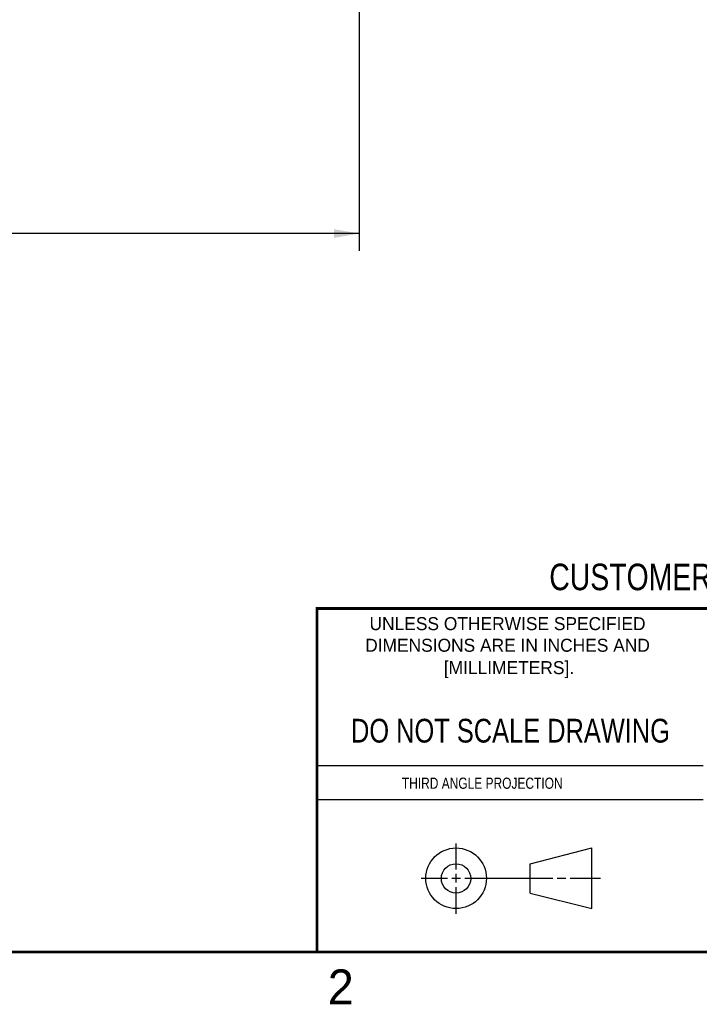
# Model space of a CAD drawing. Header units: inches. Extents: x 0 to 22, y 0 to 17.
# Tile 51 of 121: x 11.5 to 16.3, y 0.1 to 7.2. Entities that reach past the tile are written whole.
import ezdxf

# ---------------------------------------------------------------- set-up
doc = ezdxf.new("R2010")
doc.units = ezdxf.units.IN
doc.header["$LTSCALE"] = 1.21
doc.header["$MEASUREMENT"] = 0
doc.layers.get('0').update_dxf_attribs({"linetype": 'CONTINUOUS'})
doc.layers.add('DIMENSIONS', color=7, linetype='CONTINUOUS')
doc.styles.get("Standard").update_dxf_attribs({"font": 'txt', "width": 0.8})
doc.styles.add('TEXTSTYLE_2', font='txt')
doc.dimstyles.new('DIMSTYLE_2', dxfattribs={"dimtxt": 0.125, "dimasz": 0.18, "dimexe": 0.125, "dimexo": 0.0625, "dimgap": 0.0625, "dimtad": 0, "dimtih": 1, "dimtoh": 1, "dimzin": 4, "dimdsep": 46, "dimtxsty": 'STANDARD', "dimblk": '_FILLED', "dimblk1": '_FILLED', "dimblk2": '_FILLED', "dimcen": 0.09, "dimadec": 0, "dimazin": 0, "dimtp": 0.01, "dimtm": 0.01, "dimtfac": 1, "dimtofl": 0, "dimtmove": 0, "dimatfit": 3, "dimldrblk": '_FILLED', "dimfxl": 1, "dimtolj": 1, "dimtzin": 4, "dimarcsym": 0})

# ---------------------------------------------------------------- blocks, each defined once
blk = doc.blocks.new('_FILLED')
at = {"color": 0, "linetype": 'BYBLOCK'}
blk.add_solid([(0, 0), (-1, 0.174), (-1, -0.174)], dxfattribs=at)
blk = doc.blocks.new('*D9')
at = {"layer": 'DIMENSIONS', "color": 2, "linetype": 'CONTINUOUS'}
for p, q in [((6.7234, 7.3026), (6.7234, 5.5205)), ((13.9114, 7.3026), (13.9114, 5.5205)), ((6.7234, 5.6455), (9.6424, 5.6455)), ((13.9114, 5.6455), (10.9924, 5.6455))]:
    blk.add_line(p, q, dxfattribs=at)
at = {"layer": 'DIMENSIONS', "color": 2, "linetype": 'CONTINUOUS', "xscale": 0.18, "yscale": 0.18, "zscale": 0.18, "rotation": 180}
blk.add_blockref('_FILLED', (6.7234, 5.6455), dxfattribs=at)
at = {"layer": 'DIMENSIONS', "color": 2, "linetype": 'CONTINUOUS', "xscale": 0.18, "yscale": 0.18, "zscale": 0.18}
blk.add_blockref('_FILLED', (13.9114, 5.6455), dxfattribs=at)
at = {"layer": 'DIMENSIONS', "color": 2, "linetype": 'CONTINUOUS', "insert": (10.3174, 5.708), "char_height": 0.125, "width": 1.225, "attachment_point": 2, "line_spacing_factor": 0.9}
blk.add_mtext('7.19{\\Ftxt.shx;\\W1.000000;\\H0.125000; }[182.6]', dxfattribs=at)

msp = doc.modelspace()

# ---------------------------------------------------------------- linework, layer by layer
at = {"color": 2, "linetype": 'CONTINUOUS'}
for p, q in [((13.61, 1.835), (16.375, 1.835)), ((16.375, 1.5888), (13.61, 1.5888)), ((14.6059, 1.0901), (14.6059, 1.2769)), ((14.6059, 0.9964), (14.6059, 1.0589)), ((14.3557, 1.0276), (14.5434, 1.0276)), ((14.5747, 1.0276), (14.6372, 1.0276)), ((14.6684, 1.0276), (15.2987, 1.0276)), ((15.3299, 1.0276), (15.3924, 1.0276)), ((15.4237, 1.0276), (15.6394, 1.0276)), ((14.6059, 0.7723), (14.6059, 0.9651))]:
    msp.add_line(p, q, dxfattribs=at)
at = {"color": 7, "linetype": 'CONTINUOUS'}
for p, q in [((15.1374, 1.132), (15.5769, 1.2447)), ((15.5769, 0.8105), (15.5769, 1.2447)), ((15.1374, 0.9219), (15.1374, 1.132)), ((15.1374, 0.9219), (15.5769, 0.8105))]:
    msp.add_line(p, q, dxfattribs=at)
at = {"color": 7, "linetype": 'CONTINUOUS', "const_width": 0.02}
for points in [[(13.6, 2.9595), (21.5, 2.96)], [(13.61, 0.5), (13.61, 2.96)], [(0.5, 0.5), (21.5, 0.5)]]:
    msp.add_lwpolyline(points, dxfattribs=at)
at = {"color": 7, "linetype": 'CONTINUOUS'}
for centre, radius in [((14.6059, 1.0276), 0.2171), ((14.6054, 1.0269), 0.105)]:
    msp.add_circle(centre, radius, dxfattribs=at)

# ---------------------------------------------------------------- texts
at = {"color": 7, "linetype": 'CONTINUOUS', "attachment_point": 2, "line_spacing_factor": 0.9}
for s, insert, char_height, width in [('CUSTOMER DRAWING', (16.3742, 3.2811), 0.19, 2.432), ('DO NOT SCALE DRAWING', (14.9953, 2.1698), 0.17, 2.72)]:
    msp.add_mtext(s, dxfattribs=dict(at, insert=insert, char_height=char_height, width=width))
at = {"color": 2, "linetype": 'CONTINUOUS', "line_spacing_factor": 0.9, "style": 'TEXTSTYLE_2'}
for s, insert, char_height, width, attachment_point in [('UNLESS OTHERWISE SPECIFIED', (14.9742, 2.8979), 0.093, 2.418, 2), ('DIMENSIONS ARE IN INCHES AND', (14.9742, 2.7431), 0.093, 2.604, 2), ('[MILLIMETERS].', (14.9844, 2.5829), 0.093, 1.302, 2), ('2', (13.6875, 0.375), 0.25, 0.25, 1)]:
    msp.add_mtext(s, dxfattribs=dict(at, insert=insert, char_height=char_height, width=width, attachment_point=attachment_point))
at = {"color": 2, "linetype": 'CONTINUOUS', "insert": (14.2178, 1.7486), "char_height": 0.08, "width": 1.408, "attachment_point": 1, "line_spacing_factor": 0.9}
msp.add_mtext('THIRD ANGLE PROJECTION', dxfattribs=at)

# ---------------------------------------------------------------- dimensions: what is measured, and where the dimension line sits
at = {"layer": 'DIMENSIONS', "color": 2, "linetype": 'CONTINUOUS'}
dim = msp.add_linear_dim(base=(13.9114, 5.6455), p1=(6.7234, 7.3651), p2=(13.9114, 7.3651), dimstyle='DIMSTYLE_2', dxfattribs=at)
dim.commit()
dim.dimension.update_dxf_attribs({"geometry": '*D9', "text_midpoint": (10.3174, 5.6455), "dimtype": 160})

doc.saveas('drawing.dxf')
